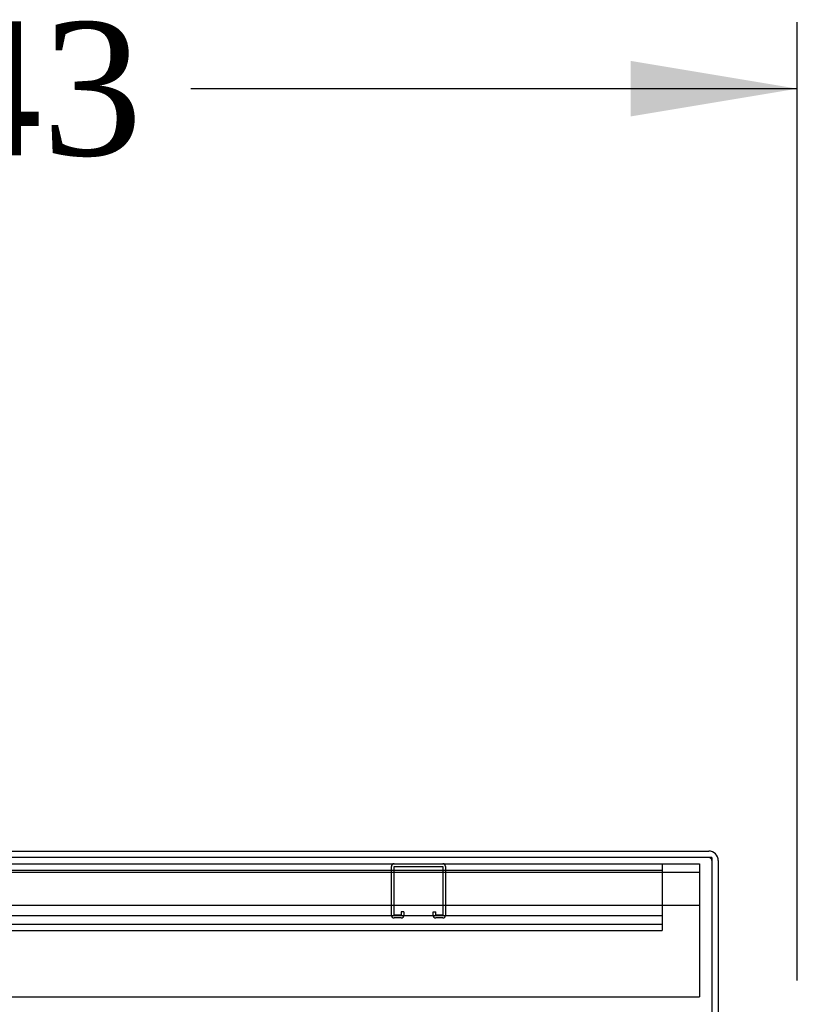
# Model space of a CAD drawing. Header units: inches. Extents: x 1 to 359, y -2 to 239.
# Tile 10 of 103: x 36 to 48, y 138 to 153. Entities that reach past the tile are written whole.
import ezdxf
from ezdxf.enums import TextEntityAlignment as Align
from ezdxf.lldxf.tags import DXFTag

# ---------------------------------------------------------------- set-up
doc = ezdxf.new("R2010")
doc.units = ezdxf.units.IN
doc.header["$MEASUREMENT"] = 0
for name, color, linetype in [('COM42890-3', 7, 'Continuous'), ('COM50677-1', 7, 'Continuous'), ('COM55914', 7, 'Continuous'), ('COM71197-1', 7, 'Continuous'), ('COM71302-3', 7, 'Continuous'), ('Default', 7, 'Continuous')]:
    doc.layers.add(name, color=color, linetype=linetype)
doc.styles.add('SEACAD_Times_New_Roman', font='times.ttf')
tags = doc.linetypes.add('HIDDEN2', pattern=[0.1875, 0.125, -0.0625]).pattern_tags.tags
tags[6:7] = [DXFTag(74, 4), DXFTag(75, 0), DXFTag(340, '0'), DXFTag(46, 0.0), DXFTag(50, 0.0), DXFTag(44, 0.0), DXFTag(45, 0.0)]
tags[4:5] = [DXFTag(74, 4), DXFTag(75, 0), DXFTag(340, '0'), DXFTag(46, 0.0), DXFTag(50, 0.0), DXFTag(44, 0.0), DXFTag(45, 0.0)]
doc.dimstyles.new('HAMMOND_(STH_-_540x360)', dxfattribs={"dimtxt": 2, "dimasz": 2.5, "dimexe": 1, "dimexo": 1, "dimgap": 0.5, "dimtad": 0, "dimtih": 1, "dimtoh": 1, "dimzin": 0, "dimdsep": 46, "dimtxsty": 'SEACAD_Times_New_Roman', "dimblk1": '_SE_FILLED', "dimblk2": '_SE_FILLED', "dimsah": 1, "dimcen": 1, "dimadec": 0, "dimazin": 0, "dimtfac": 0.8, "dimtofl": 0, "dimtmove": 0, "dimatfit": 3, "dimfxl": 1, "dimtolj": 1, "dimtzin": 0, "dimarcsym": 0})

# ---------------------------------------------------------------- blocks, each defined once
blk = doc.blocks.new('SE1')
at = {"layer": 'COM42890-3', "color": 7, "linetype": 'HIDDEN2'}
for p, q in [((45.535, 140.444), (45.535, 140.306)), ((23.16, 140.349), (45.535, 140.349)), ((45.535, 140.306), (45.535, 139.582)), ((23.16, 139.665), (45.535, 139.665)), ((23.16, 139.539), (45.535, 139.539)), ((45.535, 139.582), (45.535, 139.444)), ((23.16, 139.444), (45.535, 139.444))]:
    blk.add_line(p, q, dxfattribs=at)
at = {"layer": 'COM50677-1', "color": 7, "linetype": 'HIDDEN2'}
for p, q in [((22.597, 140.444), (46.097, 140.444)), ((46.097, 140.444), (46.097, 140.259)), ((22.597, 140.319), (46.097, 140.319)), ((46.097, 140.259), (46.097, 138.444)), ((46.097, 139.819), (22.597, 139.819)), ((22.597, 138.444), (46.097, 138.444))]:
    blk.add_line(p, q, dxfattribs=at)
at = {"layer": 'COM55914', "color": 7, "linetype": 'HIDDEN2'}
for p, q in [((41.469, 139.674), (41.469, 140.401)), ((41.509, 139.674), (41.509, 140.401)), ((41.512, 140.404), (42.239, 140.404)), ((42.242, 140.401), (42.242, 139.674)), ((42.282, 140.401), (42.282, 139.674)), ((41.617, 139.725), (41.617, 139.674)), ((41.657, 139.725), (41.617, 139.725)), ((41.657, 139.725), (41.657, 139.674)), ((42.094, 139.674), (42.094, 139.725)), ((42.094, 139.725), (42.134, 139.725)), ((42.134, 139.674), (42.134, 139.725)), ((41.614, 139.671), (41.512, 139.671)), ((41.614, 139.631), (41.512, 139.631)), ((42.239, 139.671), (42.137, 139.671)), ((42.239, 139.631), (42.137, 139.631))]:
    blk.add_line(p, q, dxfattribs=at)
for centre, radius, start, end in [((41.512, 140.401), 0.043, 90, 180), ((42.239, 140.401), 0.043, 0, 90), ((41.512, 140.401), 0.003, 90, 180), ((42.239, 140.401), 0.003, 0, 90), ((41.512, 139.674), 0.043, 180, 270), ((41.512, 139.674), 0.003, 180, 270), ((41.614, 139.674), 0.003, 270, 0), ((41.614, 139.674), 0.043, 270, 0), ((42.137, 139.674), 0.043, 180, 270), ((42.137, 139.674), 0.003, 180, 270), ((42.239, 139.674), 0.003, 270, 0), ((42.239, 139.674), 0.043, 270, 0)]:
    blk.add_arc(centre, radius, start, end, dxfattribs=at)
at = {"layer": 'COM71197-1', "color": 7, "linetype": 'Continuous'}
for q in [(22.412, 140.539), (46.282, 137.289)]:
    blk.add_line((46.282, 140.539), q, dxfattribs=at)
at = {"layer": 'COM71302-3', "color": 7, "linetype": 'Continuous'}
for p, q in [((22.46, 140.634), (46.234, 140.634)), ((46.377, 140.491), (46.377, 137.289))]:
    blk.add_line(p, q, dxfattribs=at)
blk.add_arc((46.234, 140.491), 0.143, 0, 90, dxfattribs=at)
at = {"layer": 'COM71302-3', "color": 7, "linetype": 'HIDDEN2'}
blk.add_arc((46.234, 140.491), 0.048, 0, 90, dxfattribs=at)
blk = doc.blocks.new('DMBLK71')
at = {"layer": 'Default', "linetype": 'Continuous', "transparency": 16777216}
for points in [[(23.63, 152.497), (21.13, 152.08), (23.63, 151.663)], [(45.064, 152.497), (45.064, 151.663), (47.564, 152.08)]]:
    blk.add_hatch(color=7, dxfattribs=at).paths.add_polyline_path(points)
at = {"layer": 'Default', "color": 7, "linetype": 'Continuous', "transparency": 16777216}
for p, q in [((21.13, 138.694), (21.13, 153.08)), ((47.564, 138.694), (47.564, 153.08)), ((21.13, 152.08), (30.235, 152.08)), ((38.459, 152.08), (47.564, 152.08))]:
    blk.add_line(p, q, dxfattribs=at)
at = {"layer": 'Default', "color": 7, "linetype": 'Continuous', "transparency": 16777216, "style": 'SEACAD_Times_New_Roman'}
blk.add_text('26.43', height=2, dxfattribs=at).set_placement((30.935, 153.08), align=Align.TOP_LEFT)
blk = doc.blocks.new('_SE_FILLED')
at = {"color": 0}
blk.add_line((0, 0), (-1, 0), dxfattribs=at)
blk.add_solid([(0, 0), (-1, -0.1665), (-1, 0.1665), (0, 0)], dxfattribs=at)

msp = doc.modelspace()

# ---------------------------------------------------------------- block references
at = {"layer": 'Default'}
msp.add_blockref('SE1', (0, 0), dxfattribs=at)

# ---------------------------------------------------------------- dimensions: what is measured, and where the dimension line sits
at = {"layer": 'Default', "color": 7, "linetype": 'Continuous'}
dim = msp.add_linear_dim(base=(21.13, 152.08), p1=(21.13, 137.694), p2=(47.564, 137.694), angle=0, text='\\A1;<>', dimstyle='HAMMOND_(STH_-_540x360)', dxfattribs=at)
dim.commit()
dim.dimension.update_dxf_attribs({"geometry": 'DMBLK71', "text_midpoint": (34.347, 152.08), "dimtype": 161})

doc.saveas('drawing.dxf')
